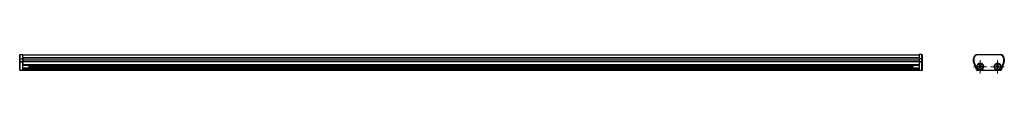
# Model space of a CAD drawing. Header units: millimetres. Extents: x 204 to 853, y 462 to 475.
import ezdxf

# ---------------------------------------------------------------- set-up
doc = ezdxf.new("R2010")
doc.units = ezdxf.units.MM

# ---------------------------------------------------------------- blocks, each defined once
blk = doc.blocks.new('SW_CENTERMARKSYMBOL_0')
at = {"color": 0, "linetype": 'Continuous', "lineweight": 18}
for p, q in [((-2.5, 0), (-4.4, 0)), ((0, 0), (-2.5, 0)), ((0, 2.5), (0, 4.4)), ((0, 0), (0, 2.5)), ((0, 0), (0, -2.5)), ((0, 0), (2.5, 0)), ((2.5, 0), (4.4, 0)), ((0, -2.5), (0, -4.4))]:
    blk.add_line(p, q, dxfattribs=at)
blk = doc.blocks.new('SW_CENTERMARKSYMBOL_1')
at = {"color": 0, "linetype": 'Continuous', "lineweight": 18}
for p, q in [((-2.5, 0), (-4.4, 0)), ((0, 0), (-2.5, 0)), ((0, 2.5), (0, 4.4)), ((0, 0), (0, 2.5)), ((0, 0), (0, -2.5)), ((0, 0), (2.5, 0)), ((2.5, 0), (4.4, 0)), ((0, -2.5), (0, -4.4))]:
    blk.add_line(p, q, dxfattribs=at)

msp = doc.modelspace()

# ---------------------------------------------------------------- linework, layer by layer
at = {"color": 7, "linetype": 'Continuous', "lineweight": 25}
for p, q in [((204.16, 471.84), (204.16, 474.39)), ((204.36, 474.59), (204.36, 471.84)), ((204.36, 474.59), (206.16, 474.59)), ((206.16, 471.84), (206.16, 474.59)), ((206.26, 474.38), (797.26, 474.38)), ((206.26, 472.38), (206.26, 474.38)), ((799.06, 474.59), (797.26, 474.59)), ((797.26, 474.59), (797.26, 474.05)), ((797.26, 474.05), (797.26, 472.67)), ((799.06, 471.84), (799.06, 474.59)), ((799.26, 474.39), (799.26, 471.84)), ((835.88, 474.39), (835.88, 474.59)), ((835.88, 474.59), (850.63, 474.59)), ((850.63, 474.39), (835.88, 474.39)), ((850.63, 474.39), (850.63, 474.59)), ((204.16, 469.92), (204.16, 471.84)), ((204.16, 471.84), (204.36, 471.84)), ((204.16, 469.92), (204.36, 469.92)), ((204.16, 464.34), (204.16, 469.92)), ((204.36, 471.84), (204.36, 469.92)), ((204.36, 471.84), (206.16, 471.84)), ((204.36, 469.92), (206.16, 469.92)), ((204.36, 469.92), (204.36, 469.85)), ((206.16, 469.85), (204.36, 469.85)), ((204.36, 469.85), (204.36, 464.27)), ((206.16, 469.92), (206.16, 471.84)), ((206.16, 469.92), (206.16, 469.85)), ((206.16, 464.27), (206.16, 469.85)), ((206.26, 467.74), (206.16, 467.74)), ((206.26, 472.38), (206.26, 472.29)), ((797.26, 472.38), (206.26, 472.38)), ((797.26, 472.29), (206.26, 472.29)), ((206.26, 472.29), (206.26, 471.03)), ((797.26, 471.03), (206.26, 471.03)), ((206.26, 471.03), (206.26, 469.84)), ((206.26, 469.84), (206.26, 467.96)), ((797.26, 469.84), (206.26, 469.84)), ((797.26, 467.96), (206.26, 467.96)), ((206.26, 467.96), (206.26, 467.46)), ((797.26, 472.67), (797.26, 471.84)), ((799.06, 471.84), (797.26, 471.84)), ((797.26, 471.84), (797.26, 469.92)), ((797.26, 469.92), (799.06, 469.92)), ((797.26, 469.85), (797.26, 469.92)), ((799.06, 469.85), (797.26, 469.85)), ((797.26, 469.85), (797.26, 464.27)), ((799.06, 469.92), (799.06, 471.84)), ((799.06, 471.84), (799.26, 471.84)), ((799.06, 469.85), (799.06, 469.92)), ((799.06, 469.92), (799.26, 469.92)), ((799.06, 464.27), (799.06, 469.85)), ((799.26, 471.84), (799.26, 469.92)), ((799.26, 469.92), (799.26, 464.34)), ((833.13, 469.92), (833.13, 471.84)), ((833.13, 471.84), (833.33, 471.84)), ((833.13, 469.92), (833.33, 469.92)), ((833.15, 469.85), (833.33, 469.92)), ((835.26, 464.27), (833.15, 469.85)), ((833.33, 471.84), (833.33, 469.92)), ((833.33, 469.92), (835.45, 464.34)), ((837.71, 467.65), (837.21, 467.62)), ((837.21, 467.62), (837.24, 467)), ((837.37, 467), (837.21, 467.62)), ((837.61, 467.01), (837.71, 467.65)), ((837.74, 467.02), (837.71, 467.65)), ((848.82, 467.65), (848.78, 467.03)), ((849.31, 467.62), (848.82, 467.65)), ((848.91, 467.01), (848.82, 467.65)), ((849.15, 467), (849.31, 467.62)), ((849.28, 467), (849.31, 467.62)), ((851.07, 464.34), (853.18, 469.92)), ((853.37, 469.85), (851.26, 464.27)), ((853.18, 469.92), (853.18, 471.84)), ((853.18, 471.84), (853.38, 471.84)), ((853.18, 469.92), (853.37, 469.85)), ((853.18, 469.92), (853.38, 469.92)), ((853.38, 471.84), (853.38, 469.92)), ((204.36, 464.27), (206.16, 464.27)), ((204.36, 464.27), (204.36, 464.14)), ((206.16, 464.14), (204.36, 464.14)), ((206.16, 465.54), (206.26, 465.54)), ((206.16, 464.27), (206.16, 464.14)), ((797.26, 467.46), (206.26, 467.46)), ((797.26, 465.69), (206.26, 465.69)), ((206.26, 465.69), (206.26, 465.49)), ((797.26, 465.49), (206.26, 465.49)), ((206.26, 465.49), (206.26, 464.74)), ((797.26, 464.74), (206.26, 464.74)), ((797.26, 464.74), (206.26, 464.74)), ((206.26, 464.74), (206.26, 464.74)), ((206.26, 464.74), (206.26, 464.16)), ((797.26, 464.16), (206.26, 464.16)), ((206.26, 464.16), (206.26, 464.14)), ((797.26, 464.14), (206.26, 464.14)), ((210.43, 465.69), (210.43, 467.46)), ((210.69, 465.69), (210.81, 465.76)), ((210.81, 467.46), (210.81, 465.76)), ((792.61, 465.76), (792.61, 467.46)), ((792.61, 465.76), (792.73, 465.69)), ((792.99, 467.46), (792.99, 465.69)), ((797.26, 464.27), (799.06, 464.27)), ((797.26, 464.15), (797.26, 464.27)), ((797.26, 464.15), (797.26, 464.14)), ((799.06, 464.14), (797.26, 464.14)), ((799.06, 464.14), (799.06, 464.27)), ((835.26, 464.27), (835.45, 464.34)), ((835.39, 464.14), (835.45, 464.14)), ((835.45, 464.14), (835.45, 464.34)), ((835.45, 464.34), (837.03, 464.34)), ((851.07, 464.14), (835.45, 464.14)), ((837.12, 466.87), (836.5, 466.84)), ((836.5, 466.84), (836.52, 466.34)), ((837.13, 466.74), (836.5, 466.84)), ((837.14, 466.5), (836.52, 466.34)), ((836.52, 466.34), (837.15, 466.37)), ((837.26, 466.75), (837.12, 466.87)), ((837.26, 466.75), (837.13, 466.74)), ((837.13, 466.74), (837.14, 466.5)), ((837.14, 466.5), (837.27, 466.5)), ((837.27, 466.5), (837.15, 466.37)), ((837.37, 466.88), (837.24, 467)), ((837.4, 466.39), (837.28, 466.25)), ((837.28, 466.25), (837.31, 465.63)), ((837.4, 466.26), (837.31, 465.63)), ((837.31, 465.63), (837.81, 465.65)), ((837.61, 467.01), (837.37, 467)), ((837.37, 467), (837.37, 466.88)), ((837.4, 466.39), (837.4, 466.26)), ((837.4, 466.26), (837.65, 466.27)), ((837.62, 466.89), (837.61, 467.01)), ((837.62, 466.89), (837.74, 467.02)), ((837.64, 466.4), (837.78, 466.28)), ((837.65, 466.27), (837.64, 466.4)), ((837.65, 466.27), (837.81, 465.65)), ((837.75, 466.77), (837.87, 466.91)), ((837.87, 466.78), (837.75, 466.77)), ((837.76, 466.53), (837.89, 466.41)), ((837.76, 466.53), (837.88, 466.53)), ((837.81, 465.65), (837.78, 466.28)), ((838.49, 466.94), (837.87, 466.91)), ((837.87, 466.78), (838.49, 466.94)), ((837.88, 466.53), (837.87, 466.78)), ((837.88, 466.53), (838.52, 466.44)), ((837.89, 466.41), (838.52, 466.44)), ((837.99, 464.34), (848.53, 464.34)), ((838.52, 466.44), (838.49, 466.94)), ((848.02, 466.95), (848, 466.45)), ((848.63, 466.54), (848, 466.45)), ((848, 466.45), (848.62, 466.41)), ((848.65, 466.91), (848.02, 466.95)), ((848.65, 466.78), (848.02, 466.95)), ((848.75, 466.53), (848.62, 466.41)), ((848.65, 466.78), (848.63, 466.54)), ((848.63, 466.54), (848.75, 466.53)), ((848.77, 466.78), (848.65, 466.91)), ((848.77, 466.78), (848.65, 466.78)), ((848.74, 466.28), (848.7, 465.65)), ((848.86, 466.28), (848.7, 465.65)), ((848.7, 465.65), (849.2, 465.63)), ((848.87, 466.4), (848.74, 466.28)), ((848.9, 466.89), (848.78, 467.03)), ((848.87, 466.4), (848.86, 466.28)), ((848.86, 466.28), (849.11, 466.26)), ((848.91, 467.01), (848.9, 466.89)), ((849.15, 467), (848.91, 467.01)), ((849.11, 466.26), (849.12, 466.38)), ((849.11, 466.26), (849.2, 465.63)), ((849.12, 466.38), (849.24, 466.25)), ((849.15, 466.88), (849.28, 467)), ((849.15, 466.88), (849.15, 467)), ((849.2, 465.63), (849.24, 466.25)), ((849.25, 466.5), (849.37, 466.49)), ((849.25, 466.5), (849.37, 466.37)), ((849.26, 466.75), (849.39, 466.87)), ((849.38, 466.74), (849.26, 466.75)), ((849.37, 466.49), (849.38, 466.74)), ((849.37, 466.49), (849.99, 466.33)), ((849.37, 466.37), (849.99, 466.33)), ((849.38, 466.74), (850.02, 466.83)), ((850.02, 466.83), (849.39, 466.87)), ((849.49, 464.34), (851.07, 464.34)), ((849.99, 466.33), (850.02, 466.83)), ((851.07, 464.34), (851.26, 464.27)), ((851.07, 464.14), (851.07, 464.34)), ((851.07, 464.14), (851.12, 464.14))]:
    msp.add_line(p, q, dxfattribs=at)
at = {"color": 8, "linetype": 'Continuous', "lineweight": 25}
for p, q in [((792.61, 466.76), (210.81, 466.76)), ((792.61, 466.39), (210.81, 466.39))]:
    msp.add_line(p, q, dxfattribs=at)
at = {"color": 7, "linetype": 'Continuous', "lineweight": 25, "flags": 128}
for points in [[(204.16, 469.92), (204.16, 469.91), (204.17, 469.9), (204.19, 469.89), (204.22, 469.87), (204.25, 469.87), (204.28, 469.86), (204.32, 469.86), (204.36, 469.85)], [(799.06, 469.85), (799.1, 469.86), (799.14, 469.86), (799.17, 469.87), (799.2, 469.87), (799.23, 469.89), (799.24, 469.9), (799.26, 469.91), (799.26, 469.92)], [(204.16, 464.34), (204.16, 464.32), (204.17, 464.31), (204.19, 464.3), (204.22, 464.29), (204.25, 464.28), (204.28, 464.27), (204.32, 464.27), (204.36, 464.27)], [(799.06, 464.27), (799.1, 464.27), (799.14, 464.27), (799.17, 464.28), (799.2, 464.29), (799.23, 464.3), (799.24, 464.31), (799.26, 464.32), (799.26, 464.34)]]:
    msp.add_lwpolyline(points, dxfattribs=at)
at = {"color": 7, "linetype": 'Continuous', "lineweight": 25}
for centre in [(837.51, 466.64), (849.01, 466.64)]:
    msp.add_circle(centre, 1.9, dxfattribs=at)
for centre, radius, start, end in [((204.36, 474.39), 0.2, 90, 180), ((799.06, 474.39), 0.2, 0, 90), ((835.88, 471.84), 2.75, 90, 180), ((835.41, 472.18), 2.2, 121.90192, 167.143), ((835.88, 471.84), 2.55, 90, 180), ((850.63, 471.84), 2.75, 0, 90), ((850.63, 471.84), 2.55, 0, 90), ((851.11, 472.18), 2.2, 12.85701, 58.09808), ((833.33, 469.92), 0.2, 180, 200.71967), ((837.51, 466.64), 2.35, 281.84027, 258.15973), ((849.01, 466.64), 2.35, 281.84027, 258.15973), ((853.18, 469.92), 0.2, 339.28033, 0), ((204.36, 464.34), 0.2, 180, 270), ((799.06, 464.34), 0.2, 270, 0), ((835.45, 464.34), 0.2, 200.71967, 270), ((835.39, 464.17), 0.03, 206.73454, 270), ((851.07, 464.34), 0.2, 270, 339.28033), ((851.12, 464.17), 0.03, 270, 333.26546)]:
    msp.add_arc(centre, radius, start, end, dxfattribs=at)
for points in [[(837.03, 464.34), (837.18, 464.3), (837.35, 464.29), (837.67, 464.29), (837.83, 464.3), (837.99, 464.34)], [(837.12, 466.87), (837.15, 466.87), (837.19, 466.88), (837.23, 466.94), (837.24, 466.97), (837.24, 467)], [(837.28, 466.25), (837.28, 466.28), (837.26, 466.32), (837.21, 466.36), (837.18, 466.37), (837.15, 466.37)], [(837.37, 466.88), (837.37, 466.85), (837.36, 466.81), (837.32, 466.76), (837.28, 466.75), (837.26, 466.75)], [(837.27, 466.5), (837.3, 466.5), (837.33, 466.49), (837.38, 466.45), (837.4, 466.41), (837.4, 466.39)], [(837.75, 466.77), (837.72, 466.77), (837.68, 466.78), (837.63, 466.83), (837.62, 466.86), (837.62, 466.89)], [(837.64, 466.4), (837.64, 466.43), (837.65, 466.46), (837.7, 466.51), (837.73, 466.53), (837.76, 466.53)], [(837.74, 467.02), (837.74, 466.99), (837.75, 466.96), (837.8, 466.92), (837.84, 466.9), (837.87, 466.91)], [(837.89, 466.41), (837.86, 466.41), (837.83, 466.39), (837.78, 466.34), (837.77, 466.31), (837.78, 466.28)], [(848.53, 464.34), (848.68, 464.3), (848.85, 464.29), (849.17, 464.29), (849.33, 464.3), (849.49, 464.34)], [(848.74, 466.28), (848.74, 466.31), (848.73, 466.34), (848.68, 466.39), (848.65, 466.41), (848.62, 466.41)], [(848.65, 466.91), (848.68, 466.91), (848.71, 466.92), (848.76, 466.96), (848.78, 467), (848.78, 467.03)], [(848.75, 466.53), (848.78, 466.53), (848.82, 466.51), (848.86, 466.46), (848.87, 466.43), (848.87, 466.4)], [(848.9, 466.89), (848.9, 466.86), (848.88, 466.83), (848.83, 466.78), (848.8, 466.77), (848.77, 466.78)], [(849.12, 466.38), (849.12, 466.41), (849.13, 466.45), (849.18, 466.49), (849.22, 466.5), (849.25, 466.5)], [(849.26, 466.75), (849.23, 466.75), (849.2, 466.76), (849.15, 466.81), (849.14, 466.85), (849.15, 466.88)], [(849.37, 466.37), (849.34, 466.37), (849.3, 466.36), (849.25, 466.31), (849.24, 466.28), (849.24, 466.25)], [(849.28, 467), (849.28, 466.97), (849.29, 466.93), (849.33, 466.88), (849.37, 466.87), (849.39, 466.87)]]:
    msp.add_open_spline(points, degree=3, knots=[0, 0, 0, 0, 0.5, 0.5, 1, 1, 1, 1], dxfattribs=at)

# ---------------------------------------------------------------- block references
at = {"color": 7, "linetype": 'Continuous', "lineweight": 0}
for name, p in [('SW_CENTERMARKSYMBOL_0', (837.51, 466.64)), ('SW_CENTERMARKSYMBOL_1', (849.01, 466.64))]:
    msp.add_blockref(name, p, dxfattribs=at)

doc.saveas('drawing.dxf')
